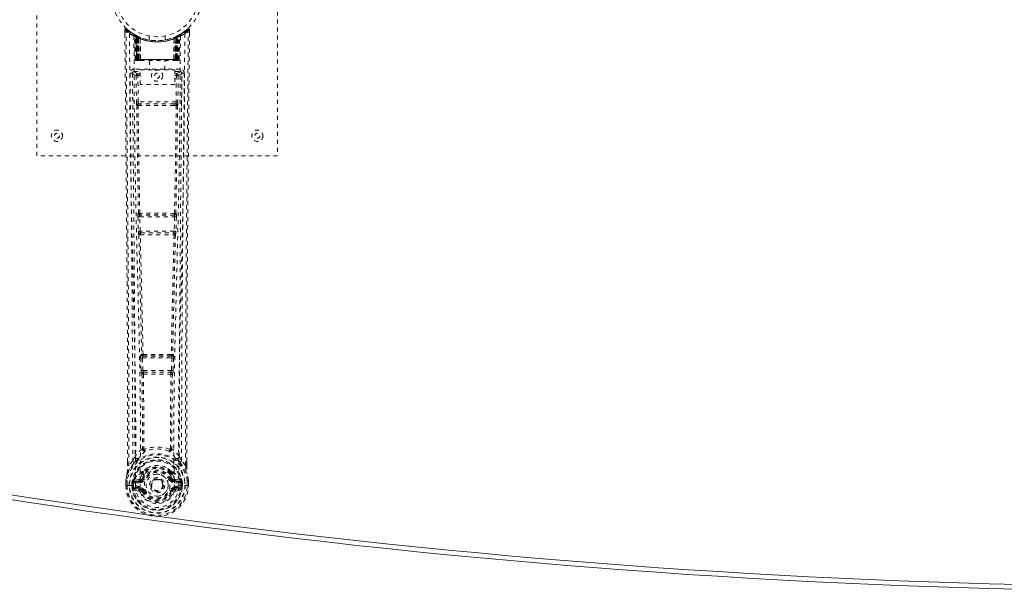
# Model space of a CAD drawing. Header units: inches. Extents: x 18.5 to 114, y 46.8 to 76.6.
# Tile 2 of 5: x 36.9 to 61.4, y 46.8 to 61.1. Entities that reach past the tile are written whole.
import ezdxf

# ---------------------------------------------------------------- set-up
doc = ezdxf.new("R2010")
doc.units = ezdxf.units.IN
doc.header["$MEASUREMENT"] = 0
doc.linetypes.add('SLD-Dashed', pattern=[0.075, 0.05, -0.025])
doc.linetypes.add('SLD-Solid', pattern=[0])

msp = doc.modelspace()

# ---------------------------------------------------------------- linework, layer by layer
at = {"color": 7, "linetype": 'SLD-Dashed', "lineweight": 0}
for p, q in [((37.3, 57.699), (37.3, 65.699)), ((43.3, 65.699), (43.3, 57.699)), ((39.493, 60.841), (39.494, 60.757)), ((39.731, 60.726), (39.718, 60.734)), ((39.746, 60.701), (39.732, 60.709)), ((39.753, 60.103), (39.732, 60.709)), ((39.767, 60.103), (39.746, 60.701)), ((39.816, 60.681), (39.749, 60.715)), ((39.765, 60.693), (39.788, 60.1)), ((39.833, 60.655), (39.765, 60.69)), ((39.785, 60.103), (39.765, 60.69)), ((39.792, 60.66), (39.805, 60.686)), ((39.797, 60.658), (39.81, 60.684)), ((39.805, 60.686), (39.81, 60.684)), ((39.806, 60.654), (39.818, 60.68)), ((39.81, 60.652), (39.822, 60.678)), ((39.817, 60.68), (39.816, 60.681)), ((39.822, 60.678), (39.818, 60.68)), ((39.824, 60.645), (39.836, 60.672)), ((39.828, 60.644), (39.84, 60.67)), ((39.836, 60.672), (39.84, 60.67)), ((40.1, 60.688), (40.1, 60.592)), ((40.5, 60.592), (40.5, 60.688)), ((40.76, 60.67), (40.772, 60.644)), ((40.764, 60.672), (40.79, 60.684)), ((40.764, 60.672), (40.775, 60.645)), ((40.835, 60.69), (40.767, 60.655)), ((40.782, 60.68), (40.778, 60.678)), ((40.778, 60.678), (40.79, 60.652)), ((40.784, 60.681), (40.782, 60.68)), ((40.782, 60.68), (40.794, 60.654)), ((40.85, 60.715), (40.784, 60.681)), ((40.79, 60.684), (40.795, 60.686)), ((40.79, 60.684), (40.802, 60.658)), ((40.795, 60.686), (40.804, 60.691)), ((40.795, 60.686), (40.808, 60.66)), ((40.812, 60.1), (40.835, 60.693)), ((40.814, 60.103), (40.835, 60.69)), ((40.827, 60.684), (40.822, 60.685)), ((40.833, 60.103), (40.854, 60.701)), ((40.846, 60.103), (40.867, 60.709)), ((40.867, 60.709), (40.854, 60.701)), ((40.882, 60.734), (40.868, 60.726)), ((40.946, 60.775), (40.885, 60.738)), ((41.056, 60.863), (40.955, 60.782)), ((41.107, 60.841), (41.077, 60.841)), ((41.106, 60.756), (41.107, 60.841)), ((39.792, 60.66), (39.792, 60.103)), ((39.797, 60.658), (39.792, 60.66)), ((39.797, 60.103), (39.797, 60.658)), ((39.806, 60.103), (39.806, 60.654)), ((39.81, 60.652), (39.81, 60.103)), ((39.824, 60.645), (39.824, 60.103)), ((39.828, 60.103), (39.828, 60.644)), ((39.833, 60.655), (39.834, 60.654)), ((39.852, 60.103), (39.833, 60.655)), ((39.834, 60.654), (39.853, 60.103)), ((39.879, 60.625), (39.877, 60.626)), ((39.882, 60.102), (39.877, 60.626)), ((39.879, 60.625), (39.883, 60.103)), ((39.883, 60.652), (39.88, 60.653)), ((40.716, 60.103), (40.721, 60.625)), ((40.72, 60.653), (40.717, 60.652)), ((40.723, 60.626), (40.718, 60.102)), ((40.723, 60.626), (40.721, 60.625)), ((40.746, 60.103), (40.765, 60.654)), ((40.767, 60.655), (40.748, 60.103)), ((40.765, 60.654), (40.767, 60.655)), ((40.772, 60.644), (40.772, 60.103)), ((40.775, 60.103), (40.775, 60.645)), ((40.79, 60.103), (40.79, 60.652)), ((40.794, 60.654), (40.794, 60.103)), ((40.808, 60.66), (40.802, 60.658)), ((40.802, 60.658), (40.802, 60.103)), ((40.807, 60.103), (40.808, 60.66)), ((39.753, 60.103), (39.767, 60.103)), ((39.78, 60.075), (39.784, 60.074)), ((39.785, 60.103), (39.852, 60.103)), ((39.785, 60.074), (39.785, 60.074)), ((39.793, 60.074), (39.798, 60.074)), ((40.802, 60.103), (39.797, 60.103)), ((39.797, 60.074), (39.806, 60.074)), ((39.806, 60.074), (39.81, 60.074)), ((39.81, 60.103), (40.79, 60.103)), ((39.815, 60.074), (39.882, 60.074)), ((39.824, 60.103), (39.828, 60.103)), ((40.772, 60.103), (39.828, 60.103)), ((39.853, 60.103), (39.852, 60.103)), ((39.882, 60.102), (39.883, 60.103)), ((39.883, 60.103), (40.716, 60.103)), ((39.884, 60.074), (40.716, 60.074)), ((40.105, 60.074), (40.105, 59.842)), ((40.495, 59.842), (40.495, 60.074)), ((40.716, 60.103), (40.718, 60.102)), ((40.718, 60.074), (40.785, 60.074)), ((40.748, 60.103), (40.746, 60.103)), ((40.748, 60.103), (40.814, 60.103)), ((40.772, 60.103), (40.775, 60.103)), ((40.789, 60.074), (40.793, 60.074)), ((40.793, 60.074), (40.803, 60.074)), ((40.802, 60.074), (40.807, 60.074)), ((40.807, 60.074), (40.807, 60.076)), ((40.814, 60.074), (40.814, 60.074)), ((40.816, 60.074), (40.819, 60.075)), ((40.833, 60.103), (40.846, 60.103)), ((39.686, 59.777), (39.683, 59.76)), ((39.684, 59.757), (39.683, 59.756)), ((39.684, 59.767), (39.684, 59.757)), ((39.684, 59.756), (39.691, 58.942)), ((39.728, 59.865), (39.728, 59.805)), ((40.872, 59.865), (39.728, 59.865)), ((39.728, 59.805), (39.876, 59.805)), ((39.776, 59.702), (39.82, 59.703)), ((39.776, 59.702), (39.783, 59.042)), ((39.82, 59.748), (39.82, 59.703)), ((39.876, 59.748), (39.82, 59.748)), ((39.876, 59.703), (39.82, 59.703)), ((39.827, 59.043), (39.82, 59.703)), ((39.876, 59.476), (39.876, 59.842)), ((39.876, 59.842), (40.737, 59.842)), ((40.737, 59.842), (40.737, 59.476)), ((40.737, 59.805), (40.872, 59.805)), ((40.737, 59.748), (40.779, 59.748)), ((40.737, 59.703), (40.779, 59.703)), ((40.779, 59.703), (40.772, 59.043)), ((40.779, 59.748), (40.779, 59.703)), ((40.824, 59.702), (40.817, 59.042)), ((40.872, 59.805), (40.872, 59.865)), ((40.909, 58.942), (40.916, 59.756)), ((40.917, 59.76), (40.913, 59.777)), ((40.916, 59.757), (40.916, 59.767)), ((40.916, 59.756), (40.916, 59.757)), ((40.737, 59.476), (39.876, 59.476)), ((39.825, 58.953), (39.874, 58.952)), ((40.772, 59.043), (39.827, 59.043)), ((39.884, 58.999), (39.836, 58.999)), ((40.716, 58.999), (39.884, 58.999)), ((40.763, 58.999), (40.716, 58.999)), ((40.726, 58.952), (40.774, 58.953)), ((43.3, 57.699), (37.3, 57.699)), ((39.833, 56.264), (39.827, 56.261)), ((40.773, 56.261), (40.767, 56.264)), ((39.82, 56.171), (39.831, 55.819)), ((39.865, 56.173), (40.735, 56.173)), ((39.875, 55.82), (39.865, 56.173)), ((39.872, 56.217), (39.878, 56.22)), ((40.728, 56.217), (39.872, 56.217)), ((40.722, 56.22), (40.728, 56.217)), ((40.735, 56.173), (40.724, 55.82)), ((40.78, 56.171), (40.769, 55.819)), ((40.724, 55.82), (39.875, 55.82)), ((39.889, 55.775), (39.889, 55.775)), ((39.889, 55.775), (40.711, 55.775)), ((40.711, 55.775), (40.71, 55.775)), ((39.844, 55.729), (39.844, 55.728)), ((40.755, 55.728), (40.756, 55.729)), ((39.889, 52.649), (39.901, 52.34)), ((39.912, 52.743), (39.899, 52.739)), ((39.934, 52.651), (40.666, 52.651)), ((39.946, 52.342), (39.934, 52.651)), ((39.944, 52.696), (39.957, 52.7)), ((40.656, 52.696), (39.944, 52.696)), ((40.643, 52.7), (40.656, 52.696)), ((40.666, 52.651), (40.654, 52.342)), ((40.687, 52.743), (40.7, 52.739)), ((40.71, 52.649), (40.698, 52.34)), ((39.901, 52.34), (39.904, 52.306)), ((40.654, 52.342), (39.946, 52.342)), ((40.698, 52.34), (40.696, 52.306)), ((39.92, 52.25), (39.921, 52.25)), ((39.965, 52.297), (39.964, 52.297)), ((39.964, 52.297), (40.636, 52.297)), ((40.636, 52.297), (40.635, 52.297)), ((40.679, 52.25), (40.68, 52.25)), ((39.689, 50.084), (39.748, 50.196)), ((40.851, 50.196), (40.911, 50.084)), ((39.563, 49.967), (39.563, 50.056)), ((39.564, 50.057), (39.564, 49.968)), ((39.689, 50.084), (39.593, 49.969)), ((41.007, 49.969), (40.911, 50.084)), ((41.035, 49.968), (41.035, 50.07)), ((41.036, 49.967), (41.037, 50.069)), ((39.842, 49.62), (39.726, 49.599)), ((39.919, 49.621), (39.926, 49.632)), ((39.926, 49.632), (39.953, 49.621)), ((39.928, 49.781), (39.928, 49.758)), ((39.935, 49.809), (39.947, 49.826)), ((39.952, 49.776), (39.952, 49.753)), ((40.646, 49.621), (40.674, 49.632)), ((40.648, 49.753), (40.648, 49.776)), ((40.653, 49.826), (40.664, 49.809)), ((40.671, 49.781), (40.671, 49.758)), ((40.674, 49.632), (40.681, 49.621)), ((40.873, 49.599), (40.758, 49.62)), ((39.52, 49.468), (39.521, 49.585)), ((39.52, 49.468), (39.524, 49.468)), ((39.521, 49.589), (39.521, 49.585)), ((39.522, 49.585), (39.521, 49.467)), ((39.524, 49.468), (39.577, 49.468)), ((39.55, 49.585), (39.55, 49.469)), ((39.577, 49.468), (39.6, 49.469)), ((39.6, 49.469), (39.606, 49.469)), ((39.606, 49.469), (39.756, 49.469)), ((39.671, 49.469), (39.672, 49.542)), ((39.671, 49.469), (39.671, 49.469)), ((39.701, 49.54), (39.672, 49.542)), ((39.672, 49.542), (39.672, 49.542)), ((39.701, 49.541), (39.707, 49.56)), ((39.701, 49.54), (39.701, 49.47)), ((39.706, 49.47), (39.701, 49.47)), ((39.707, 49.547), (39.706, 49.47)), ((39.707, 49.56), (39.707, 49.547)), ((39.716, 49.588), (39.713, 49.584)), ((39.716, 49.588), (39.726, 49.599)), ((39.726, 49.599), (39.726, 49.599)), ((39.726, 49.599), (39.726, 49.599)), ((39.741, 49.566), (39.871, 49.591)), ((39.741, 49.566), (39.741, 49.536)), ((39.871, 49.566), (39.741, 49.566)), ((39.871, 49.536), (39.741, 49.536)), ((39.755, 49.414), (39.755, 49.384)), ((39.755, 49.414), (39.871, 49.414)), ((39.871, 49.364), (39.755, 49.384)), ((39.755, 49.384), (39.871, 49.384)), ((39.757, 49.468), (39.756, 49.469)), ((39.871, 49.591), (39.871, 49.566)), ((39.871, 49.536), (39.871, 49.566)), ((39.871, 49.414), (39.871, 49.384)), ((39.871, 49.364), (39.871, 49.384)), ((40.143, 49.475), (40.144, 49.491)), ((40.144, 49.467), (40.143, 49.475)), ((40.729, 49.591), (40.858, 49.566)), ((40.729, 49.591), (40.729, 49.566)), ((40.858, 49.566), (40.729, 49.566)), ((40.729, 49.536), (40.729, 49.566)), ((40.858, 49.536), (40.729, 49.536)), ((40.729, 49.414), (40.729, 49.384)), ((40.729, 49.414), (40.845, 49.414)), ((40.845, 49.384), (40.729, 49.364)), ((40.729, 49.364), (40.729, 49.384)), ((40.729, 49.384), (40.845, 49.384)), ((40.843, 49.469), (40.993, 49.469)), ((40.845, 49.384), (40.845, 49.414)), ((40.858, 49.536), (40.858, 49.566)), ((40.873, 49.599), (40.883, 49.589)), ((40.887, 49.584), (40.883, 49.589)), ((40.893, 49.56), (40.893, 49.547)), ((40.898, 49.541), (40.893, 49.56)), ((40.893, 49.547), (40.893, 49.47)), ((40.893, 49.47), (40.899, 49.47)), ((40.928, 49.542), (40.898, 49.54)), ((40.899, 49.47), (40.898, 49.54)), ((40.928, 49.542), (40.928, 49.47)), ((40.928, 49.542), (40.928, 49.542)), ((40.993, 49.469), (40.999, 49.469)), ((40.999, 49.469), (41.022, 49.468)), ((41.022, 49.468), (41.075, 49.468)), ((41.05, 49.469), (41.049, 49.585)), ((41.075, 49.468), (41.079, 49.468)), ((41.078, 49.467), (41.078, 49.585)), ((41.079, 49.585), (41.079, 49.589)), ((41.079, 49.468), (41.079, 49.585)), ((39.724, 49.348), (39.843, 49.325)), ((39.931, 49.32), (39.927, 49.329)), ((39.953, 49.33), (39.931, 49.32)), ((40.669, 49.32), (40.646, 49.33)), ((40.673, 49.329), (40.669, 49.32)), ((40.723, 49.297), (40.669, 49.32)), ((40.756, 49.325), (40.875, 49.348))]:
    msp.add_line(p, q, dxfattribs=at)
at = {"color": 7, "linetype": 'SLD-Dashed', "lineweight": 0, "flags": 128}
for points in [[(39.541, 60.861), (39.534, 60.865), (39.526, 60.867), (39.518, 60.868), (39.51, 60.866), (39.503, 60.863), (39.498, 60.857), (39.495, 60.851), (39.493, 60.843)], [(39.563, 50.056), (39.561, 52.685), (39.543, 55.403), (39.519, 58.122), (39.493, 60.841)], [(39.493, 60.841), (39.494, 60.84), (39.495, 60.841), (39.502, 60.841), (39.511, 60.841), (39.517, 60.841), (39.523, 60.841)], [(39.523, 60.841), (39.531, 60.85), (39.537, 60.857), (39.542, 60.862), (39.543, 60.863)], [(39.593, 49.969), (39.594, 50.707), (39.593, 51.487), (39.591, 52.31), (39.588, 53.176), (39.584, 53.973), (39.578, 54.802), (39.577, 54.993), (39.575, 55.185), (39.573, 55.379), (39.572, 55.512), (39.571, 55.642), (39.57, 55.778), (39.569, 55.919), (39.565, 56.373), (39.56, 56.877), (39.555, 57.433), (39.552, 57.784), (39.548, 58.156), (39.544, 58.559), (39.541, 58.935), (39.536, 59.425), (39.532, 59.861), (39.528, 60.242), (39.525, 60.569), (39.523, 60.841)], [(39.612, 60.747), (39.617, 59.156), (39.636, 57.567), (39.666, 55.981), (39.704, 54.398), (39.734, 53.158), (39.757, 51.923), (39.767, 50.692), (39.757, 49.469)], [(39.721, 60.692), (39.727, 59.105), (39.748, 57.521), (39.78, 55.938), (39.821, 54.359), (39.852, 53.122), (39.877, 51.889), (39.886, 50.661), (39.874, 49.439)], [(39.726, 60.726), (39.732, 60.715), (39.737, 60.701)], [(39.733, 60.715), (39.734, 60.709), (39.733, 60.708)], [(39.763, 60.698), (39.764, 60.692), (39.764, 60.69)], [(39.766, 60.706), (39.772, 60.703), (39.805, 60.686)], [(40.879, 60.692), (40.872, 59.105), (40.852, 57.521), (40.819, 55.938), (40.779, 54.359), (40.747, 53.122), (40.723, 51.889), (40.713, 50.661), (40.725, 49.439)], [(40.988, 60.747), (40.982, 59.156), (40.964, 57.567), (40.933, 55.981), (40.896, 54.398), (40.866, 53.158), (40.843, 51.923), (40.833, 50.692), (40.843, 49.469)], [(41.007, 49.969), (41.006, 50.783), (41.006, 51.631), (41.009, 52.515), (41.012, 53.318), (41.015, 53.835), (41.019, 54.377), (41.023, 54.944), (41.027, 55.507), (41.031, 55.995), (41.037, 56.642), (41.043, 57.33), (41.05, 58.059), (41.057, 58.736), (41.077, 60.841)], [(41.037, 50.069), (41.039, 52.686), (41.056, 55.402), (41.081, 58.123), (41.107, 60.841)], [(41.104, 60.841), (41.102, 60.848), (41.098, 60.856), (41.093, 60.863), (41.087, 60.867), (41.08, 60.87), (41.072, 60.871), (41.065, 60.869), (41.059, 60.865)], [(39.792, 60.103), (39.777, 60.103), (39.765, 60.103), (39.756, 60.103), (39.753, 60.103)], [(39.767, 60.103), (39.77, 60.103), (39.779, 60.103), (39.791, 60.103), (39.806, 60.103)], [(39.824, 60.103), (39.816, 60.103), (39.809, 60.103), (39.802, 60.103), (39.796, 60.103), (39.791, 60.103), (39.787, 60.103), (39.785, 60.103), (39.785, 60.103)], [(39.785, 60.103), (39.786, 60.096), (39.787, 60.095)], [(39.799, 60.074), (39.799, 60.074), (39.8, 60.075), (39.802, 60.075), (39.806, 60.076)], [(39.814, 60.074), (39.815, 60.074), (39.817, 60.074)], [(39.853, 60.103), (39.857, 60.093), (39.863, 60.084)], [(39.882, 60.102), (39.867, 60.088), (39.863, 60.084)], [(40.718, 60.102), (40.733, 60.088), (40.736, 60.084)], [(40.736, 60.084), (40.743, 60.093), (40.746, 60.103)], [(40.814, 60.103), (40.814, 60.103), (40.812, 60.103), (40.809, 60.103), (40.804, 60.103), (40.798, 60.103), (40.791, 60.103), (40.783, 60.103), (40.775, 60.103)], [(40.793, 60.076), (40.797, 60.075), (40.8, 60.075), (40.801, 60.074), (40.801, 60.074)], [(40.794, 60.103), (40.808, 60.103), (40.821, 60.103), (40.829, 60.103), (40.833, 60.103)], [(40.846, 60.103), (40.843, 60.103), (40.835, 60.103), (40.822, 60.103), (40.807, 60.103)], [(39.623, 59.759), (39.627, 59.383), (39.631, 58.954), (39.635, 58.485), (39.639, 58.06), (39.642, 57.837), (39.644, 57.615), (39.646, 57.392), (39.648, 57.139), (39.651, 56.884), (39.653, 56.637), (39.658, 56.134), (39.662, 55.666), (39.666, 55.234), (39.669, 54.811), (39.673, 54.321), (39.679, 53.48), (39.684, 52.632), (39.687, 51.755), (39.689, 50.901), (39.689, 50.084)], [(39.683, 59.76), (39.706, 59.731), (39.776, 59.702)], [(39.683, 59.76), (39.714, 56.571), (39.74, 53.383), (39.748, 50.196)], [(39.82, 59.748), (39.751, 59.776), (39.728, 59.805)], [(40.872, 59.805), (40.848, 59.776), (40.779, 59.748)], [(40.824, 59.702), (40.819, 59.702), (40.809, 59.703), (40.795, 59.703), (40.779, 59.703)], [(40.824, 59.702), (40.893, 59.731), (40.914, 59.757)], [(40.851, 50.196), (40.86, 53.383), (40.886, 56.571), (40.917, 59.76)], [(40.911, 50.084), (40.91, 50.825), (40.912, 51.596), (40.915, 52.399), (40.919, 53.165), (40.924, 53.941), (40.929, 54.717), (40.936, 55.473), (40.942, 56.198), (40.949, 56.874), (40.956, 57.63), (40.963, 58.34), (40.97, 59.037), (40.977, 59.759)], [(39.827, 59.043), (39.812, 59.043), (39.797, 59.042), (39.787, 59.042), (39.783, 59.042)], [(39.792, 58.954), (39.808, 57.608), (39.833, 56.264)], [(39.867, 56.261), (39.842, 57.606), (39.825, 58.953)], [(40.726, 58.952), (40.514, 58.952), (40.3, 58.952), (40.085, 58.952), (39.874, 58.952)], [(40.716, 58.999), (40.512, 58.999), (40.306, 58.999), (40.094, 58.999), (39.884, 58.999)], [(40.774, 58.953), (40.758, 57.606), (40.733, 56.261)], [(40.763, 58.999), (40.78, 58.995), (40.791, 58.987)], [(40.807, 58.954), (40.791, 57.608), (40.767, 56.264)], [(40.817, 59.042), (40.813, 59.042), (40.802, 59.042), (40.788, 59.043), (40.772, 59.043)], [(39.865, 56.173), (39.856, 56.172), (39.848, 56.172), (39.841, 56.172), (39.835, 56.172), (39.829, 56.172), (39.825, 56.171), (39.821, 56.171), (39.82, 56.171)], [(40.78, 56.171), (40.778, 56.171), (40.775, 56.171), (40.771, 56.172), (40.765, 56.172), (40.758, 56.172), (40.751, 56.172), (40.743, 56.172), (40.735, 56.173)], [(39.875, 55.82), (39.867, 55.82), (39.859, 55.819), (39.852, 55.819), (39.845, 55.819), (39.84, 55.819), (39.835, 55.819), (39.832, 55.819), (39.831, 55.819)], [(39.831, 55.819), (39.832, 55.785), (39.833, 55.783)], [(40.769, 55.819), (40.767, 55.819), (40.764, 55.819), (40.76, 55.819), (40.754, 55.819), (40.748, 55.819), (40.74, 55.819), (40.732, 55.82), (40.724, 55.82)], [(40.769, 55.819), (40.767, 55.785), (40.767, 55.783)], [(39.844, 55.728), (39.88, 54.233), (39.912, 52.743)], [(39.948, 52.738), (39.915, 54.23), (39.879, 55.726)], [(40.721, 55.726), (40.685, 54.23), (40.652, 52.738)], [(40.755, 55.728), (40.72, 54.233), (40.687, 52.743)], [(40.751, 55.748), (40.752, 55.746), (40.755, 55.728)], [(39.934, 52.651), (39.926, 52.65), (39.918, 52.65), (39.911, 52.65), (39.904, 52.65), (39.899, 52.649), (39.894, 52.649), (39.891, 52.649), (39.889, 52.649)], [(39.934, 52.651), (39.933, 52.659), (39.933, 52.667), (39.935, 52.682), (39.939, 52.692), (39.944, 52.696)], [(40.656, 52.696), (40.661, 52.692), (40.664, 52.682), (40.666, 52.667), (40.666, 52.659), (40.666, 52.651)], [(40.71, 52.649), (40.708, 52.649), (40.705, 52.649), (40.701, 52.649), (40.695, 52.65), (40.689, 52.65), (40.682, 52.65), (40.674, 52.65), (40.666, 52.651)], [(39.946, 52.342), (39.938, 52.342), (39.93, 52.341), (39.923, 52.341), (39.917, 52.341), (39.911, 52.341), (39.907, 52.34), (39.903, 52.34), (39.901, 52.34)], [(40.654, 52.342), (40.653, 52.333), (40.651, 52.325), (40.647, 52.31), (40.642, 52.301), (40.639, 52.298), (40.637, 52.297), (40.636, 52.297)], [(40.698, 52.34), (40.693, 52.34), (40.683, 52.341), (40.669, 52.341), (40.654, 52.342)], [(39.921, 52.25), (39.931, 51.318), (39.932, 50.389)], [(39.956, 52.245), (39.967, 51.312), (39.968, 50.382)], [(40.632, 50.382), (40.632, 51.312), (40.643, 52.245)], [(40.679, 52.25), (40.668, 51.318), (40.667, 50.389)], [(39.93, 50.381), (39.832, 50.294), (39.748, 50.196)], [(39.93, 50.381), (39.932, 50.37), (39.936, 50.362), (39.943, 50.355), (39.95, 50.352), (39.958, 50.352), (39.966, 50.356), (39.973, 50.363), (39.978, 50.372)], [(39.968, 50.382), (39.968, 50.381), (39.969, 50.379), (39.971, 50.376), (39.978, 50.372)], [(40.622, 50.372), (40.628, 50.376), (40.631, 50.379), (40.631, 50.381), (40.632, 50.382)], [(40.622, 50.372), (40.627, 50.363), (40.633, 50.356), (40.641, 50.352), (40.649, 50.352), (40.657, 50.355), (40.663, 50.362), (40.668, 50.37), (40.67, 50.381)], [(40.851, 50.196), (40.767, 50.294), (40.67, 50.381)], [(39.841, 50.147), (39.836, 50.141), (39.826, 50.132)], [(40.773, 50.132), (40.764, 50.141), (40.758, 50.147)], [(39.731, 50.044), (39.631, 49.921), (39.551, 49.766)], [(39.564, 49.968), (39.564, 49.968), (39.563, 49.968), (39.563, 49.967)], [(40.072, 49.912), (40.022, 49.886), (39.947, 49.826)], [(40.653, 49.826), (40.578, 49.886), (40.527, 49.912)], [(40.868, 50.044), (40.969, 49.921), (41.049, 49.766)], [(41.036, 49.967), (41.037, 49.968), (41.036, 49.968), (41.034, 49.968), (41.03, 49.968), (41.025, 49.969), (41.019, 49.969), (41.013, 49.969), (41.007, 49.969)], [(39.551, 49.766), (39.534, 49.688), (39.521, 49.589)], [(39.521, 49.585), (39.533, 49.68), (39.549, 49.755)], [(39.551, 49.766), (39.549, 49.761), (39.549, 49.755)], [(39.869, 49.643), (39.856, 49.626), (39.842, 49.62)], [(39.928, 49.758), (39.897, 49.708), (39.869, 49.643)], [(39.981, 49.609), (39.975, 49.611), (39.97, 49.614), (39.966, 49.616), (39.962, 49.617), (39.958, 49.619), (39.955, 49.62), (39.954, 49.621), (39.953, 49.621)], [(40.246, 49.622), (40.288, 49.631), (40.304, 49.632)], [(40.674, 49.632), (40.647, 49.693), (40.619, 49.74)], [(40.619, 49.609), (40.624, 49.611), (40.629, 49.614), (40.634, 49.616), (40.638, 49.617), (40.642, 49.619), (40.644, 49.62), (40.646, 49.621), (40.646, 49.621)], [(40.671, 49.758), (40.702, 49.708), (40.731, 49.643)], [(40.731, 49.643), (40.744, 49.626), (40.758, 49.62)], [(41.05, 49.755), (41.05, 49.761), (41.049, 49.766)], [(41.079, 49.589), (41.067, 49.677), (41.049, 49.766)], [(41.079, 49.585), (41.066, 49.68), (41.05, 49.755)], [(39.521, 49.585), (39.52, 49.585), (39.521, 49.585), (39.522, 49.585)], [(39.521, 49.468), (39.521, 49.468), (39.52, 49.468), (39.52, 49.468)], [(39.521, 49.589), (39.522, 49.589), (39.524, 49.589), (39.527, 49.588), (39.53, 49.588), (39.535, 49.587), (39.54, 49.586), (39.545, 49.586), (39.55, 49.585)], [(39.522, 49.585), (39.524, 49.585), (39.528, 49.585), (39.532, 49.585), (39.538, 49.585), (39.544, 49.585), (39.55, 49.585)], [(39.701, 49.47), (39.697, 49.47), (39.691, 49.469), (39.682, 49.469), (39.671, 49.469)], [(39.701, 49.54), (39.701, 49.541), (39.701, 49.541)], [(39.741, 49.536), (39.723, 49.539), (39.707, 49.547)], [(39.712, 49.397), (39.731, 49.41), (39.755, 49.414)], [(40.725, 49.439), (40.72, 49.361), (40.697, 49.285), (40.658, 49.215), (40.604, 49.154), (40.539, 49.105), (40.464, 49.068), (40.383, 49.046), (40.3, 49.039), (40.216, 49.046), (40.136, 49.068), (40.061, 49.105), (39.995, 49.154), (39.942, 49.215), (39.902, 49.285), (39.88, 49.361), (39.874, 49.439)], [(40.845, 49.414), (40.868, 49.41), (40.888, 49.397)], [(40.893, 49.547), (40.876, 49.539), (40.858, 49.536)], [(40.898, 49.541), (40.898, 49.54), (40.898, 49.54)], [(41.079, 49.589), (41.078, 49.589), (41.076, 49.589), (41.073, 49.588), (41.069, 49.588), (41.065, 49.587), (41.06, 49.586), (41.055, 49.586), (41.049, 49.585)], [(41.049, 49.585), (41.056, 49.585), (41.062, 49.585), (41.067, 49.585), (41.072, 49.585), (41.076, 49.585), (41.078, 49.585), (41.079, 49.585), (41.079, 49.585)], [(41.079, 49.468), (41.08, 49.468), (41.079, 49.468), (41.076, 49.468), (41.073, 49.469), (41.068, 49.469), (41.062, 49.469), (41.056, 49.469), (41.05, 49.469)], [(39.981, 49.341), (39.975, 49.339), (39.97, 49.337), (39.966, 49.335), (39.962, 49.333), (39.958, 49.332), (39.955, 49.331), (39.954, 49.33), (39.953, 49.33)], [(40.619, 49.341), (40.624, 49.339), (40.629, 49.337), (40.634, 49.335), (40.638, 49.333), (40.642, 49.332), (40.644, 49.331), (40.646, 49.33), (40.646, 49.33)]]:
    msp.add_lwpolyline(points, dxfattribs=at)
at = {"color": 7, "linetype": 'SLD-Dashed', "lineweight": 0}
for centre, radius in [((40.3, 61.699), 1.125), ((40.3, 61.699), 1.03), ((40.3, 59.699), 0.14), ((40.3, 59.699), 0.0625), ((37.8, 58.199), 0.14), ((37.8, 58.199), 0.0625), ((42.8, 58.199), 0.14), ((42.8, 58.199), 0.0625), ((40.3, 49.475), 0.7), ((40.3, 49.475), 0.69), ((40.3, 49.475), 0.623), ((40.3, 49.475), 0.32), ((40.3, 49.475), 0.275), ((40.3, 49.475), 0.188), ((40.3, 49.475), 0.157), ((40.3, 49.475), 0.142), ((40.3, 49.475), 0.14), ((40.3, 49.475), 0.138)]:
    msp.add_circle(centre, radius, dxfattribs=at)
for centre, radius, start, end in [((39.523, 60.841), 0.03, 47.8482, 180.5287), ((40.294, 61.734), 1.2, 228.104, 235.3369), ((40.3, 61.7), 1.158, 227.8714, 312.1369), ((40.295, 61.693), 1.12, 227.8952, 235.3635), ((39.642, 60.747), 0.03, 55.9269, 179.7349), ((40.286, 61.935), 1.366, 240.4185, 245.5474), ((40.3, 61.699), 1.127, 235.3416, 240.4739), ((39.702, 60.708), 0.03, 1.9894, 58.9137), ((40.274, 61.656), 1.078, 238.905, 239.8254), ((39.683, 60.672), 0.0707, 31.4541, 58.892), ((39.762, 60.679), 0.0429, 114.1777, 162.9828), ((40.3, 61.731), 1.19, 240.8801, 299.1199), ((39.716, 60.7), 0.0299, 1.9029, 59.699), ((40.216, 61.553), 0.959, 239.6205, 242.5235), ((40.31, 61.721), 1.154, 239.9254, 243.9569), ((40.289, 61.333), 0.837, 228.2561, 233.5281), ((40.3, 61.699), 1.127, 240.4733, 299.5267), ((40.277, 61.313), 0.81, 229.0908, 234.4555), ((39.735, 60.689), 0.0299, 1.7984, 60.7575), ((40.302, 61.703), 1.132, 240.7911, 245.6998), ((39.735, 60.689), 0.03, 16.862, 61.2464), ((40.287, 61.321), 0.819, 230.3885, 235.594), ((39.803, 60.654), 0.0297, 1.4836, 64.4684), ((39.804, 60.653), 0.0297, 1.4759, 64.5498), ((40.407, 61.468), 0.872, 293.5621, 295.4794), ((40.819, 60.578), 0.109, 91.247, 120.4806), ((40.795, 60.653), 0.0297, 115.4502, 178.5241), ((40.797, 60.654), 0.0297, 115.5235, 178.5244), ((40.313, 61.321), 0.819, 304.4054, 309.6121), ((40.325, 61.311), 0.808, 305.5362, 310.9175), ((40.851, 60.559), 0.137, 89.4085, 113.5144), ((40.306, 61.339), 0.844, 306.4948, 311.721), ((40.865, 60.689), 0.0299, 119.2535, 178.1985), ((40.444, 61.451), 0.841, 298.7954, 300.3446), ((40.884, 60.7), 0.0299, 120.301, 178.0971), ((40.3, 61.699), 1.127, 299.5265, 304.658), ((40.838, 60.679), 0.0429, 17.0126, 65.8241), ((40.897, 60.708), 0.03, 121.0756, 178.0213), ((40.315, 61.933), 1.364, 294.4491, 299.585), ((40.304, 61.693), 1.12, 304.6365, 312.1027), ((40.958, 60.747), 0.03, 0.26, 124.0783), ((40.302, 61.739), 1.206, 304.6789, 311.8733), ((41.077, 60.841), 0.03, 359.4723, 132.1508), ((41.021, 60.811), 0.0631, 28.4695, 55.9385), ((40.3, 61.698), 1.155, 244.2142, 295.7858), ((40.3, 61.698), 1.155, 244.9105, 295.0895), ((40.3, 61.698), 1.155, 245.8866, 294.1134), ((40.256, 61.252), 0.732, 234.7535, 238.7698), ((39.851, 60.642), 0.0311, 328.3211, 19.6502), ((39.849, 60.643), 0.0345, 328.9666, 15.1471), ((40.3, 61.663), 1.12, 247.9257, 292.0743), ((40.75, 60.643), 0.0345, 164.8389, 211.0474), ((40.749, 60.642), 0.031, 160.218, 211.6921), ((40.342, 61.254), 0.734, 301.2427, 305.2394), ((39.783, 60.104), 0.03, 181.9934, 269.9957), ((39.785, 60.105), 0.0305, 182.3657, 249.368), ((39.797, 60.104), 0.03, 181.9734, 246.5689), ((39.797, 60.106), 0.0315, 237.9473, 270.6842), ((39.815, 60.104), 0.03, 181.9319, 269.9405), ((39.813, 59.964), 0.114, 100.0906, 103.9866), ((40.623, 60.1), 0.83, 179.7742, 181.622), ((40.21, 60.096), 0.412, 179.0187, 183.0429), ((40.228, 60.096), 0.423, 179.0445, 182.9707), ((40.232, 60.096), 0.422, 179.0352, 182.9707), ((40.266, 60.096), 0.442, 179.0788, 182.8343), ((40.27, 60.096), 0.442, 179.0835, 182.8389), ((39.882, 60.104), 0.0299, 181.798, 269.8132), ((39.884, 60.101), 0.0265, 218.3603, 269.3877), ((40.715, 60.101), 0.0266, 270.8033, 321.4477), ((40.718, 60.104), 0.0299, 270.1842, 358.2045), ((40.326, 60.096), 0.446, 357.1813, 0.9057), ((40.33, 60.096), 0.446, 357.1813, 0.9057), ((40.78, 60.109), 0.0353, 261.8123, 350.6752), ((40.785, 60.104), 0.03, 270.0568, 358.0753), ((40.367, 60.096), 0.422, 357.0374, 0.966), ((39.945, 60.1), 0.848, 358.4181, 0.2259), ((40.391, 60.096), 0.412, 356.9444, 0.9754), ((40.802, 60.106), 0.0315, 269.3087, 302.3729), ((40.785, 59.958), 0.12, 75.9122, 79.5522), ((40.803, 60.104), 0.03, 293.4944, 358.0267), ((40.816, 60.104), 0.03, 270.0088, 358.0021), ((40.815, 60.105), 0.0305, 290.7202, 357.6342), ((39.728, 59.76), 0.105, 89.9153, 180.6367), ((39.665, 56.888), 2.872, 89.6425, 90.8396), ((39.728, 59.76), 0.045, 90.0183, 157.991), ((39.821, 59.703), 0.0451, 90.4252, 180.3586), ((40.779, 59.703), 0.0451, 359.6182, 89.5737), ((40.872, 59.76), 0.105, 359.3659, 90.0821), ((40.871, 59.76), 0.045, 22.0111, 89.9796), ((40.934, 56.894), 2.866, 89.1597, 90.3593), ((40.072, 59.029), 0.289, 177.3539, 195.0211), ((39.838, 58.953), 0.0456, 91.9222, 179.002), ((39.818, 59.211), 0.258, 264.2221, 271.5574), ((39.9, 58.959), 0.075, 147.9981, 184.8139), ((39.904, 59.035), 0.0773, 174.5348, 208.3819), ((39.938, 58.963), 0.0652, 146.4374, 189.4352), ((40.661, 58.963), 0.0652, 350.5378, 33.5536), ((40.695, 59.035), 0.0773, 331.6291, 5.4591), ((40.699, 58.959), 0.0757, 355.3523, 31.8346), ((40.781, 59.211), 0.258, 268.4487, 275.7718), ((40.769, 58.956), 0.0384, 357.0817, 55.3583), ((40.528, 59.029), 0.289, 344.9821, 2.646), ((40.04, 56.199), 0.222, 163.6409, 187.1174), ((39.872, 56.263), 0.0451, 181.9426, 269.4419), ((39.878, 56.265), 0.0451, 181.9712, 269.4215), ((39.859, 56.397), 0.136, 258.8647, 273.2821), ((39.923, 56.254), 0.057, 172.605, 216.4867), ((40.3, 20.13), 36.134, 89.3135, 90.6865), ((40.722, 56.265), 0.0451, 270.5767, 358.0336), ((40.677, 56.254), 0.0567, 323.3873, 7.521), ((40.727, 56.263), 0.0451, 270.5581, 358.0574), ((40.74, 56.397), 0.136, 266.7378, 281.113), ((40.56, 56.199), 0.222, 352.8834, 16.3582), ((39.923, 56.186), 0.0601, 148.5911, 193.106), ((40.3, 23.191), 33.031, 89.2676, 90.7324), ((40.677, 56.186), 0.0601, 346.9035, 31.3994), ((39.95, 55.779), 0.118, 177.9823, 205.3704), ((39.89, 55.73), 0.0451, 90.6353, 181.6281), ((39.889, 55.73), 0.0451, 90.6307, 181.6297), ((39.938, 55.814), 0.0626, 174.4771, 218.4597), ((39.948, 55.737), 0.0697, 146.9361, 189.0827), ((40.3, 89.124), 33.351, 269.2944, 270.7056), ((40.711, 55.731), 0.0433, 22.774, 90.2215), ((40.652, 55.737), 0.0697, 350.92, 33.0613), ((40.662, 55.814), 0.0626, 321.5425, 5.5207), ((40.711, 55.73), 0.0451, 358.3703, 89.3693), ((40.649, 55.779), 0.118, 334.6377, 2.0205), ((39.871, 55.849), 0.123, 257.6594, 273.6594), ((40.3, 89.297), 33.574, 269.2814, 270.7187), ((40.729, 55.85), 0.125, 266.4439, 282.2374), ((40.052, 52.676), 0.165, 157.6354, 189.4042), ((39.945, 52.741), 0.0451, 182.4891, 269.1375), ((39.957, 52.745), 0.0451, 182.6042, 269.1025), ((39.941, 52.83), 0.092, 251.4704, 273.9863), ((40.009, 52.732), 0.0613, 173.939, 211.5313), ((40.3, 15.712), 37.028, 89.4553, 90.5445), ((40.3, 19.821), 32.881, 89.4018, 90.5982), ((40.642, 52.745), 0.0451, 270.8948, 357.4015), ((40.591, 52.732), 0.0607, 328.3031, 6.2266), ((40.658, 52.83), 0.0919, 266.0244, 288.5445), ((40.655, 52.741), 0.0451, 270.8625, 357.5109), ((40.547, 52.676), 0.165, 350.5967, 22.3636), ((40.004, 52.34), 0.0588, 177.8305, 226.6364), ((39.997, 52.302), 0.0933, 177.5361, 214.1359), ((39.965, 52.252), 0.0451, 91.0391, 182.1468), ((39.966, 52.252), 0.0451, 91.045, 182.1526), ((39.95, 52.333), 0.0879, 250.244, 273.955), ((40.043, 52.257), 0.0873, 153.1891, 188.1893), ((40.3, 84.973), 32.73, 269.399, 270.6008), ((40.3, 85.665), 33.37, 269.4251, 270.5749), ((40.634, 52.252), 0.0451, 357.848, 88.9545), ((40.557, 52.257), 0.0873, 351.8107, 26.8109), ((40.635, 52.252), 0.0451, 357.8532, 88.9609), ((40.649, 52.334), 0.0889, 266.1802, 289.6208), ((40.603, 52.302), 0.0933, 325.8671, 2.4618), ((39.918, 50.388), 0.0143, 327.5537, 3.3538), ((39.991, 50.385), 0.0608, 183.6693, 286.5406), ((39.964, 50.462), 0.0795, 246.0595, 272.504), ((40.3, 49.462), 0.965, 70.5264, 109.4747), ((40.054, 50.39), 0.0786, 193.3204, 233.7398), ((40.3, 49.534), 0.844, 69.7729, 110.2271), ((40.609, 50.385), 0.0608, 253.4594, 356.3307), ((40.545, 50.39), 0.0786, 306.262, 346.6779), ((40.635, 50.462), 0.0794, 267.4865, 293.9486), ((40.682, 50.388), 0.0143, 176.6433, 212.4492), ((40.3, 49.475), 0.787, 8.3239, 171.6761), ((40.3, 49.475), 0.758, 8.3238, 171.6762), ((40.3, 49.475), 0.632, 6.0643, 173.9357), ((41.276, 48.468), 2.207, 131.0603, 134.4296), ((39.809, 50.199), 0.0608, 182.3829, 301.9707), ((40.568, 49.638), 0.887, 129.1305, 144.9709), ((40.032, 49.638), 0.887, 35.0292, 50.8693), ((40.79, 50.199), 0.0608, 238.0304, 357.6182), ((39.326, 48.471), 2.203, 45.5682, 48.9433), ((38.361, 49.939), 1.202, 351.1879, 1.342), ((35.974, 50.608), 3.675, 346.7618, 349.9898), ((39.587, 49.659), 0.31, 88.934, 94.2101), ((40.151, 50.532), 0.644, 224.0879, 229.2611), ((40.3, 49.475), 0.602, 6.2697, 173.7303), ((40.3, 49.464), 0.453, 39.7485, 140.2508), ((40.3, 49.438), 0.494, 46.9722, 133.0278), ((40.3, 49.482), 0.411, 39.0114, 140.9888), ((40.3, 49.494), 0.476, 61.4727, 118.5264), ((40.449, 50.531), 0.643, 310.7367, 315.914), ((44.627, 50.608), 3.676, 190.0104, 193.2379), ((42.238, 49.939), 1.202, 178.6566, 188.8135), ((40.163, 49.385), 0.491, 116.1278, 155.5123), ((40.107, 49.379), 0.44, 113.9343, 149.9021), ((39.872, 49.621), 0.0299, 180.9995, 268.9501), ((39.9, 49.649), 0.031, 190.1675, 328.1948), ((39.869, 49.648), 0.0565, 271.9563, 331.5671), ((39.871, 49.655), 0.089, 270, 337.226), ((40.365, 49.479), 0.465, 145.8371, 160.7953), ((39.973, 49.785), 0.0444, 147.3949, 185.001), ((39.95, 49.826), 0.0506, 244.3172, 271.7523), ((39.958, 49.761), 0.0305, 185.6323, 316.0641), ((39.95, 49.804), 0.0504, 244.2166, 271.7567), ((39.987, 49.831), 0.0404, 187.3006, 232.784), ((39.985, 49.775), 0.0326, 132.1631, 178.3674), ((39.98, 49.777), 0.0371, 220.167, 270.728), ((40.3, 49.475), 0.376, 22.774, 157.226), ((40.3, 49.475), 0.346, 22.7741, 157.2259), ((40.3, 49.475), 0.275, 90.0001, 269.9999), ((40.3, 49.475), 0.275, 269.9999, 90.0001), ((40.641, 49.761), 0.0305, 223.9359, 354.3677), ((40.62, 49.777), 0.0371, 269.2792, 319.8296), ((40.613, 49.831), 0.0404, 307.2386, 352.6768), ((40.615, 49.775), 0.0326, 1.645, 47.8246), ((40.729, 49.655), 0.089, 202.774, 270), ((40.649, 49.826), 0.0506, 268.2566, 295.6739), ((40.65, 49.804), 0.0505, 268.2725, 295.7487), ((40.432, 49.38), 0.497, 24.8151, 63.629), ((40.627, 49.785), 0.0444, 355.0091, 32.6928), ((40.493, 49.379), 0.439, 30.069, 66.0864), ((40.7, 49.648), 0.031, 211.5926, 350.0513), ((40.731, 49.648), 0.0567, 208.2264, 267.982), ((40.728, 49.621), 0.0299, 271.0431, 359.0118), ((40.3, 49.475), 0.78, 180, 359.4852), ((40.3, 49.475), 0.78, 180.5288, 359.4712), ((39.561, 48.63), 0.839, 90.768, 92.7037), ((40.3, 49.475), 0.75, 180.4561, 359.5439), ((40.3, 49.475), 0.629, 180.5443, 359.4557), ((40.3, 49.475), 0.599, 180.5443, 359.4557), ((40.3, 49.475), 0.593, 180.5524, 187.6091), ((39.821, 49.544), 0.115, 159.6997, 172.2743), ((39.916, 49.424), 0.206, 187.6643, 201.652), ((39.741, 49.597), 0.0305, 203.8291, 270.9635), ((39.754, 49.354), 0.0299, 88.052, 192.1021), ((40.3, 49.463), 0.543, 179.3659, 0.6341), ((39.875, 49.688), 0.249, 241.7031, 269.8635), ((39.871, 49.655), 0.119, 269.9994, 337.2262), ((39.871, 49.295), 0.119, 22.7738, 90.0006), ((39.871, 49.295), 0.089, 22.774, 90), ((40.729, 49.655), 0.119, 202.7738, 270.0006), ((40.729, 49.295), 0.119, 89.9994, 157.2262), ((40.729, 49.295), 0.089, 90, 157.226), ((40.727, 49.68), 0.242, 269.7364, 298.8242), ((40.846, 49.354), 0.0299, 347.8939, 91.952), ((40.859, 49.597), 0.0305, 269.0391, 336.1683), ((40.684, 49.424), 0.206, 338.3408, 352.3377), ((40.809, 49.552), 0.0843, 5.4038, 22.6222), ((40.3, 49.475), 0.593, 352.3909, 359.4476), ((40.905, 48.575), 0.895, 88.5066, 90.4045), ((41.049, 49.585), 0.03, 0.2178, 5.2738), ((39.872, 49.334), 0.0301, 91.4542, 197.6218), ((39.834, 49.28), 0.0455, 22.5181, 78.655), ((39.865, 49.293), 0.0714, 30.3154, 85.2476), ((40.448, 48.012), 1.407, 111.5647, 113.9818), ((40.3, 49.475), 0.459, 202.774, 337.226), ((40.3, 49.475), 0.4, 202.774, 337.226), ((40.3, 49.475), 0.376, 202.774, 337.226), ((40.3, 49.475), 0.346, 202.7741, 337.2259), ((40.735, 49.293), 0.0715, 94.7847, 149.7549), ((40.765, 49.28), 0.0455, 101.3648, 157.4582), ((40.728, 49.334), 0.0301, 342.3454, 88.5786)]:
    msp.add_arc(centre, radius, start, end, dxfattribs=at)
at = {"color": 7, "linetype": 'SLD-Solid', "lineweight": 15}
for radius, start, end in [(193.005, 255.67613, 284.32387), (192.887, 255.70338, 284.29662), (192.887, 255.70338, 284.29662)]:
    msp.add_arc((66.3, 239.829), radius, start, end, dxfattribs=at)

doc.saveas('drawing.dxf')
